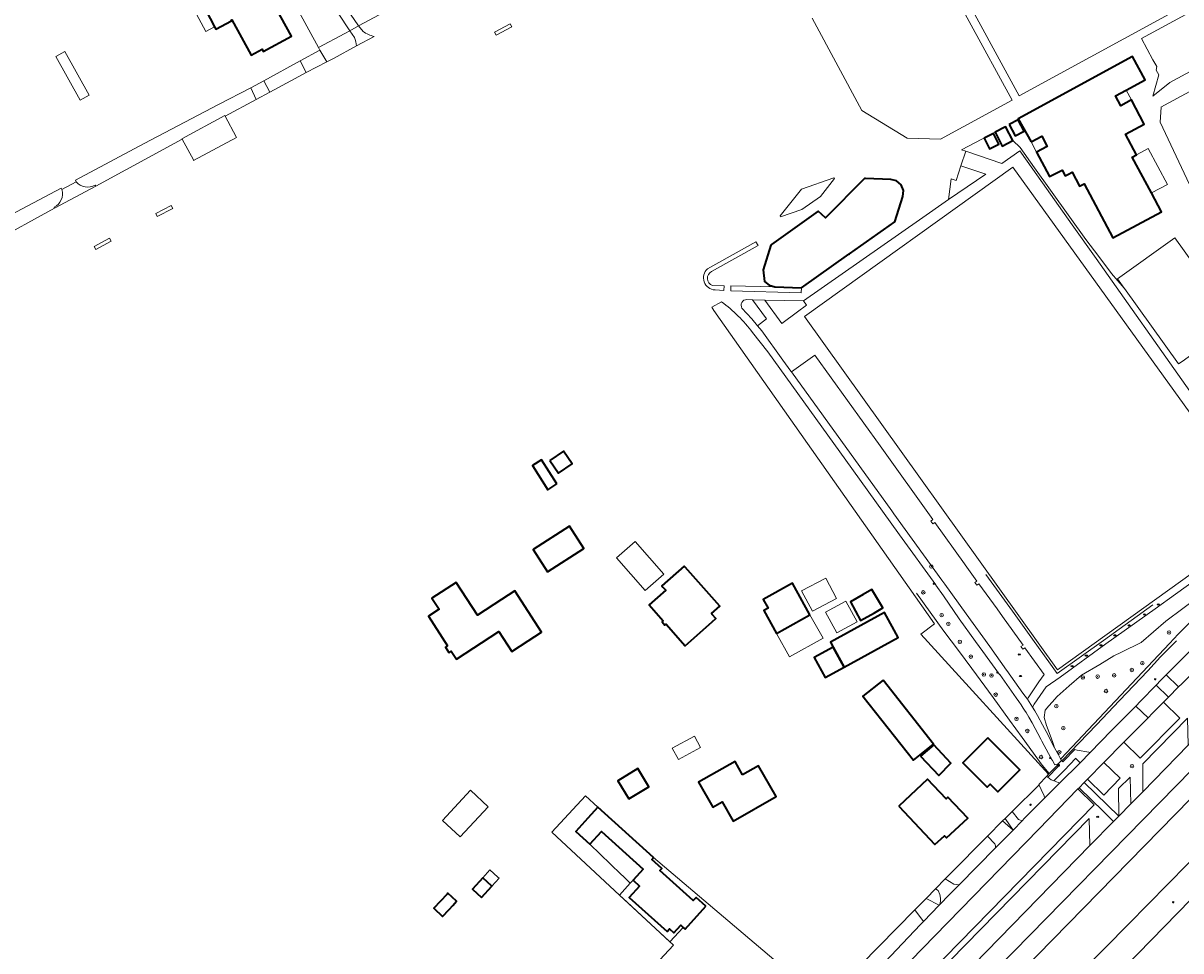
# Model space of a CAD drawing. Extents: x 147051 to 149075, y 463071 to 465537.
# Tile 48 of 229: x 147735 to 147997, y 463352 to 463563. Entities that reach past the tile are written whole.
import ezdxf
from ezdxf.enums import TextEntityAlignment as Align

# ---------------------------------------------------------------- set-up
doc = ezdxf.new("R2010")
doc.units = 0
doc.header["$LTSCALE"] = 0.5
doc.layers.get('0').update_dxf_attribs({"linetype": 'CONTINUOUS'})
for name, color, linetype, lineweight in [('B-PV-GR-BEPLANTING_CULTUUR_BOSPLANTSOEN-GV', 252, 'CONTINUOUS', 18), ('B-PV-GR-BOOM-S', 252, 'CONTINUOUS', 25), ('B-PV-GR-BOS_LOOF-GV', 252, 'CONTINUOUS', 13), ('B-PV-GR-GROENVOORZIENING-GV', 252, 'CONTINUOUS', 18), ('B-PV-IE-MEUBILAIR-S', 252, 'CONTINUOUS', 25), ('B-PV-IE-TERREINAFSCHEIDING_KUNSTMATIG_HEKWERK-G', 252, 'CONTINUOUS', 18), ('B-PV-OG-BEBOUWING-GV', 6, 'CONTINUOUS', 35), ('B-PV-OG-BEBOUWING_LOODS-GV', 6, 'CONTINUOUS', 18), ('B-PV-OG-BEBOUWING_LUIFEL-GV', 6, 'CONTINUOUS', 18), ('B-PV-OG-TERREIN_BEGROEID-GV', 252, 'CONTINUOUS', 18), ('B-PV-OG-TERREIN_ERF-GV', 252, 'CONTINUOUS', 18), ('B-PV-OG-WEG-GV', 252, 'CONTINUOUS', 18), ('B-PV-VH-GESLOTENVERHARDING_ASFALT-GV', 252, 'CONTINUOUS', 18), ('B-PV-VH-GESLOTENVERHARDING_KUNSTSTOF-GV', 252, 'CONTINUOUS', 18), ('B-PV-VH-HALFVERHARDING_GRIND-GV', 252, 'CONTINUOUS', 18), ('B-PV-VH-HALFVERHARDING_PUIN-GV', 252, 'CONTINUOUS', 18), ('B-PV-VH-OPENVERHARDING-GV', 252, 'CONTINUOUS', 18), ('B-PV-VH-OPENVERHARDING_BETONSTRAATSTEEN-GV', 252, 'CONTINUOUS', 18), ('B-PV-VH-OPENVERHARDING_STRAATBAKSTEEN-GV', 252, 'CONTINUOUS', 18), ('B-PV-VH-OPENVERHARDING_TEGEL-GV', 252, 'CONTINUOUS', 18)]:
    doc.layers.add(name, color=color, linetype=linetype, lineweight=lineweight)
doc.styles.add('NLCS-ISO', font='NLCS-ISO.ttf')

# ---------------------------------------------------------------- blocks, each defined once
blk = doc.blocks.new('SIE-MEUBILAIR_KAST_ELEKTRA-SO')
for points in [[(-1, 1), (1, 1), (1, 0.84), (-1, 0.84)], [(-1, 0.76), (1, 0.76), (1, -1), (-1, -1)]]:
    blk.add_lwpolyline(points, close=True)
at = {"style": 'NLCS-ISO'}
blk.add_text('et', height=0.75, dxfattribs=at).set_placement((0, 0), align=Align.MIDDLE_CENTER)
blk = doc.blocks.new('SIE-MEUBILAIR_PAAL_LICHTMAST-SO')
for points in [[(-0.6, 0), (-1, 0)], [(-0.7, 0.7), (-0.4, 0.4)], [(0, 1), (0, 0.6)], [(0.4, 0.4), (0.7, 0.7)], [(1, 0), (0.6, 0)], [(-0.7, -0.7), (-0.4, -0.4)], [(0, -0.6), (0, -1)], [(0.4, -0.4), (0.7, -0.7)]]:
    blk.add_lwpolyline(points)
blk.add_circle((0, 0), 0.5)
blk = doc.blocks.new('SIE-MEUBILAIR_PUT_RIOOLPUT-SO')
blk.add_ellipse((0, 0), major_axis=(1.25, 0), ratio=0.54)
at = {"style": 'NLCS-ISO'}
blk.add_text('ri', height=0.75, dxfattribs=at).set_placement((0, 0.1), align=Align.MIDDLE_CENTER)
blk = doc.blocks.new('SGR-BOOM_GBKN-SO')
at = {"linetype": 'ByBlock', "lineweight": 18}
h = blk.add_hatch(color=0, dxfattribs=at)
h.dxf.hatch_style = 1
edge = h.paths.add_edge_path()
edge.add_arc((0, 0), 0.25, 0, 360)
at = {"color": 0, "linetype": 'ByBlock', "lineweight": 18}
for radius in [2, 0.25]:
    blk.add_circle((0, 0), radius, dxfattribs=at)
at = {"color": 0, "linetype": 'ByBlock', "lineweight": 18, "style": 'NLCS-ISO'}
blk.add_attdef('SOORT', (2.5, 0), '', height=1.5, dxfattribs=at)

msp = doc.modelspace()

# ---------------------------------------------------------------- linework, layer by layer
at = {"layer": 'B-PV-GR-BEPLANTING_CULTUUR_BOSPLANTSOEN-GV', "flags": 128}
for points in [[(147893.212, 463499.492), (147891.013, 463498.315), (147891.447, 463497.503), (147937.176, 463432.625), (147941.497, 463426.501), (147938.35, 463424.12), (147967.334, 463392.407), (147966.871, 463391.869), (147967.008, 463391.775), (147967.125, 463391.695), (147969.529, 463394.152), (147969.779, 463394.407), (147969.557, 463394.632), (147969.494, 463394.724), (147969.471, 463394.757), (147968.772, 463394.517), (147968.194, 463395.494), (147968.018, 463395.793), (147967.286, 463397.098), (147965.82, 463399.875), (147965.584, 463400.323), (147963.598, 463404.001), (147962.841, 463405.313), (147962.214, 463406.362), (147961.884, 463406.907), (147961.595, 463407.385), (147961.106, 463408.135), (147960.596, 463408.896), (147960.013, 463409.732), (147956.277, 463414.958), (147956.23, 463415.022), (147952.427, 463420.183), (147950.768, 463422.501), (147947.091, 463427.639), (147943.468, 463432.844), (147941.778, 463435.271), (147941.746, 463435.317), (147933.557, 463446.662), (147922.699, 463461.703), (147903.657, 463488.163), (147900.235, 463492.57)], [(148013.334, 463400.949), (147950.981, 463337.223), (147948.038, 463334.302), (147943.912, 463330.206), (147944.282, 463329.661), (147945.546, 463327.796), (147948.929, 463324.573), (147950.232, 463323.309), (147953.518, 463326.014), (147985.439, 463358.375), (148007.742, 463381.052)]]:
    msp.add_lwpolyline(points, dxfattribs=at)
at = {"layer": 'B-PV-GR-BEPLANTING_CULTUUR_BOSPLANTSOEN-GV'}
msp.add_lwpolyline([(147900.235, 463492.57, 0.0657585), (147893.212, 463499.492)], format="xyb", dxfattribs=at)
at = {"layer": 'B-PV-GR-BEPLANTING_CULTUUR_BOSPLANTSOEN-GV', "flags": 128}
msp.add_lwpolyline([(147968.7, 463398.382), (147969.571, 463396.744), (147970.073, 463395.74), (147970.203, 463395.97), (147994.715, 463422.055), (147996.723, 463424.117), (148000, 463427.483), (148012.114, 463439.373), (148005.473, 463435.732), (147993.936, 463427.093), (147988.309, 463422.285), (147983.847, 463420.092), (147982.082, 463419.224), (147978.919, 463417.223), (147974.826, 463414.853), (147972.01, 463412.404), (147969.268, 463410.022), (147968.14, 463408.732), (147967.386, 463407.87), (147966.572, 463406.87), (147966.343, 463405.28), (147966.817, 463403.437), (147967.943, 463400.641), (147968.369, 463399.369)], close=True, dxfattribs=at)
at = {"layer": 'B-PV-GR-BOS_LOOF-GV', "flags": 128}
for points in [[(147810.892, 463562.028), (147818.975, 463566.357), (147847.549, 463581.676), (147831.718, 463606.827), (147828.734, 463608.454), (147822.938, 463605.601), (147797.878, 463592.811), (147796.53, 463592.101), (147805.669, 463575.262), (147808.247, 463565.955)], [(147808.928, 463560.961), (147806.272, 463564.934), (147805.133, 463569.043), (147803.561, 463574.715), (147799.883, 463581.452), (147794.685, 463590.973), (147794.69, 463591.131), (147785.755, 463586.422), (147789.028, 463580.614), (147801.801, 463557.133), (147807.82, 463560.359)], [(147810.892, 463562.028), (147808.247, 463565.955), (147805.669, 463575.262), (147796.53, 463592.101), (147794.69, 463591.131), (147794.685, 463590.973), (147799.883, 463581.452), (147803.561, 463574.715), (147805.133, 463569.043), (147806.272, 463564.934), (147808.928, 463560.961)]]:
    msp.add_lwpolyline(points, close=True, dxfattribs=at)
at = {"layer": 'B-PV-GR-GROENVOORZIENING-GV', "flags": 128}
for points in [[(147809.975, 463559.395), (147808.928, 463560.961), (147807.82, 463560.359), (147801.801, 463557.133), (147802.099, 463556.567), (147803.682, 463553.887)], [(147803.682, 463553.887), (147805.209, 463554.691), (147810.44, 463557.493)], [(147786.445, 463548), (147779.143, 463544.24)], [(147787.713, 463545.366), (147786.445, 463548)], [(147780.637, 463541.563), (147787.713, 463545.366)], [(147779.143, 463544.24), (147762.276, 463535.418)], [(147770.86, 463536.475), (147780.552, 463541.7)], [(147780.552, 463541.7), (147780.637, 463541.563)], [(147762.276, 463535.418), (147746.752, 463527.061)], [(147751.305, 463525.74), (147770.928, 463536.338)], [(147770.928, 463536.338), (147770.86, 463536.475)], [(147746.752, 463527.061), (147746.871, 463526.695)], [(147743.48, 463525.264), (147723.174, 463514.497)], [(147743.627, 463524.945), (147743.48, 463525.264)], [(147751.191, 463525.925), (147751.305, 463525.74)], [(147727.601, 463512.893), (147741.976, 463520.748)], [(147741.976, 463520.748), (147741.891, 463520.94)], [(147900.982, 463513.117), (147889.983, 463506.995)], [(147890.9, 463506.358), (147901.491, 463512.228)], [(147901.491, 463512.228), (147900.982, 463513.117)], [(147893.771, 463503.133), (147891.107, 463503.191)], [(147891.707, 463502.185), (147893.73, 463502.075)], [(147893.73, 463502.075), (147893.771, 463503.133)], [(148000, 463427.483), (147996.723, 463424.117), (147994.715, 463422.055), (147970.203, 463395.97), (147970.073, 463395.74), (147970.278, 463395.491), (147970.33, 463395.428), (147970.552, 463395.196), (147970.758, 463395.404), (147973.278, 463397.953), (147973.514, 463397.911), (147973.77, 463397.865), (147976.427, 463397.389), (147976.616, 463397.343), (147976.768, 463397.306), (147981.599, 463402.27), (147987.085, 463407.845), (147988.187, 463408.965), (147991.714, 463412.59), (147991.948, 463412.831), (147992.575, 463413.462), (147993.391, 463414.291), (147993.892, 463414.832), (147993.951, 463414.891), (147998.189, 463419.148)], [(147953.477, 463378.327), (147944.865, 463369.62)], [(147955.128, 463376.601), (147953.477, 463378.327)], [(147947.042, 463367.32), (147955.304, 463375.701)], [(147944.865, 463369.62), (147943.912, 463368.657)], [(147943.912, 463368.657), (147945.842, 463367.42)], [(147945.842, 463367.42), (147947.042, 463367.32)]]:
    msp.add_lwpolyline(points, dxfattribs=at)
at = {"layer": 'B-PV-GR-GROENVOORZIENING-GV'}
for points in [[(147810.44, 463557.493, 0.0889367), (147809.975, 463559.395)], [(147811.917, 463560.795, 0.0999673), (147814.458, 463559.645)], [(147741.891, 463520.94, 0.3645581), (147743.627, 463524.945)], [(147746.871, 463526.695, 0.3527922), (147751.191, 463525.925)], [(147889.983, 463506.995, 0.6644814), (147891.707, 463502.185)], [(147891.107, 463503.191, -0.6337191), (147890.9, 463506.358)], [(147955.304, 463375.701, 0.1424251), (147955.128, 463376.601)]]:
    msp.add_lwpolyline(points, format="xyb", dxfattribs=at)
at = {"layer": 'B-PV-GR-GROENVOORZIENING-GV', "flags": 128}
for points in [[(147797.687, 463554.159), (147789.387, 463549.628), (147790.754, 463546.999), (147798.334, 463551.073), (147799.045, 463551.447)], [(147915.626, 463523.385), (147918.82, 463527.43), (147918.654, 463527.575), (147911.349, 463525.012), (147906.441, 463518.99), (147906.518, 463518.767), (147911.406, 463520.436)], [(147895.297, 463501.976), (147911.251, 463501.501), (147911.277, 463502.672), (147905.296, 463502.888), (147895.31, 463503.101)], [(147966.32, 463387.454), (147965.679, 463388.915), (147965.2, 463389.908), (147965.168, 463389.96), (147959.074, 463383.947), (147960.532, 463382.143), (147961.33, 463381.813), (147961.9, 463382.391), (147966.386, 463386.942), (147966.468, 463387.026), (147966.338, 463387.413)], [(147942.51, 463362.722), (147942.641, 463362.857), (147942.843, 463363.592), (147942.843, 463364.293), (147942.642, 463365.143), (147942.267, 463366.018), (147941.695, 463366.417), (147939.541, 463364.241)], [(147913.205, 463337.222), (147915.156, 463336.648), (147916.631, 463336.524), (147918.039, 463336.904), (147938.259, 463358.302), (147938.934, 463359.016), (147936.999, 463361.673), (147916.604, 463340.85), (147916.482, 463340.72)]]:
    msp.add_lwpolyline(points, close=True, dxfattribs=at)
at = {"layer": 'B-PV-IE-TERREINAFSCHEIDING_KUNSTMATIG_HEKWERK-G', "flags": 128}
for points in [[(147990.985, 463430.797), (147979.753, 463422.73), (147969.269, 463415.213), (147967.756, 463417.316), (147963.647, 463423.02), (147959.129, 463429.325), (147953.119, 463437.685)], [(147949.914, 463416.376), (147946.904, 463420.399), (147943.586, 463424.847), (147937.351, 463433.417)], [(147949.914, 463416.376), (147946.904, 463420.399), (147943.586, 463424.847), (147937.351, 463433.417)], [(147996.35, 463422.633), (147992.733, 463418.981)], [(147989.837, 463415.823), (147992.733, 463418.981)], [(147949.914, 463416.376), (147954.751, 463409.814)], [(147970.33, 463395.428), (147974.233, 463399.532), (147978.162, 463403.601), (147983.405, 463409.104), (147989.837, 463415.823)], [(147961.349, 463400.691), (147958.502, 463404.617), (147954.751, 463409.814)], [(147961.349, 463400.691), (147965.866, 463394.419)], [(147965.866, 463394.419), (147967.426, 463392.514)], [(147969.557, 463394.632), (147967.426, 463392.514)], [(147967.426, 463392.514), (147966.871, 463391.869)]]:
    msp.add_lwpolyline(points, dxfattribs=at)
at = {"layer": 'B-PV-OG-BEBOUWING-GV', "flags": 128}
for points in [[(147775.242, 463567.646), (147778.261, 463561.865), (147778.553, 463561.307), (147782.116, 463563.167), (147782.013, 463563.365), (147782.16, 463563.445), (147786.563, 463555.423), (147789.044, 463556.763), (147789.309, 463556.281), (147795.697, 463559.73), (147791.246, 463567.839), (147792.097, 463568.306), (147790.143, 463571.865), (147789.758, 463571.653), (147789.936, 463571.329), (147783.248, 463567.718), (147783.705, 463566.885), (147780.934, 463565.43), (147778.805, 463569.507)], [(147963.403, 463535.73), (147965.802, 463537.041), (147967.032, 463534.737), (147964.597, 463533.437), (147967.57, 463527.866), (147970.375, 463529.364), (147971.092, 463528.021), (147971.844, 463528.423), (147972.668, 463528.863), (147974.365, 463525.684), (147975.38, 463526.225), (147981.889, 463514.031), (147992.914, 463519.917), (147990.642, 463524.173), (147986.295, 463532.315), (147987.267, 463532.834), (147984.76, 463537.529), (147989.025, 463539.806), (147986.117, 463545.254), (147983.682, 463543.954), (147982.502, 463546.165), (147984.903, 463547.477), (147989.226, 463549.838), (147986.338, 463555.126), (147960.432, 463540.972)], [(147958.413, 463539.7), (147959.779, 463537.109), (147961.774, 463538.161), (147960.408, 463540.752)], [(147952.701, 463536.563), (147953.904, 463534.157), (147956.025, 463535.218), (147954.822, 463537.624)], [(147955.209, 463537.92), (147956.821, 463534.794), (147959.247, 463536.044), (147957.666, 463539.111), (147957.619, 463539.201), (147957.416, 463539.096), (147955.193, 463537.95)], [(147925.564, 463527.427), (147916.72, 463518.536), (147915.079, 463520.011), (147904.512, 463512.488), (147904.325, 463512.355), (147902.607, 463506.71), (147902.949, 463504.11), (147903.998, 463503.228), (147905.296, 463502.888), (147911.277, 463502.672), (147922.057, 463510.282), (147922.21, 463510.39), (147932.495, 463517.651), (147934.313, 463523.385), (147934.42, 463524.733), (147933.904, 463525.993), (147932.871, 463526.9), (147931.555, 463527.249), (147925.856, 463527.418)], [(147854.251, 463463.496), (147856.19, 463460.634), (147859.295, 463462.738), (147857.355, 463465.6)], [(147855.852, 463458.216), (147852.347, 463463.67), (147850.294, 463462.35), (147853.798, 463456.896)], [(147853.742, 463438.278), (147861.957, 463443.571), (147858.699, 463448.628), (147850.484, 463443.335)], [(147891.051, 463426.909), (147891.897, 463427.658), (147891.055, 463428.609), (147890.88, 463428.807), (147892.775, 463430.484), (147884.97, 463439.302), (147884.724, 463439.58), (147879.653, 463435.095), (147879.901, 463434.815), (147880.537, 463434.096), (147876.77, 463430.762), (147879.965, 463427.153), (147879.71, 463426.928), (147880.36, 463426.194), (147880.614, 463426.419), (147884.955, 463421.514)], [(147831.081, 463421.494), (147830.595, 463421.177), (147831.395, 463419.952), (147831.878, 463420.267), (147833.069, 463418.444), (147842.672, 463424.719), (147845.642, 463420.175), (147849.37, 463422.611), (147852.39, 463424.557), (147846.343, 463433.942), (147843.323, 463431.996), (147837.867, 463428.481), (147833.036, 463435.884), (147827.525, 463432.295), (147829.15, 463429.798), (147826.718, 463428.22)], [(147913.24, 463428.529), (147909.239, 463435.679), (147902.647, 463431.989), (147903.742, 463430.032), (147902.745, 463429.473), (147905.651, 463424.281)], [(147927.853, 463428.942), (147929.755, 463430.083), (147927.225, 463434.301), (147925.323, 463433.16), (147922.391, 463431.501), (147924.721, 463427.244)], [(147920.983, 463416.666), (147933.237, 463423.402), (147930.127, 463429.058), (147917.874, 463422.322), (147918.504, 463421.176)], [(147918.504, 463421.176), (147914.201, 463418.811), (147916.68, 463414.301), (147920.983, 463416.666)], [(147929.803, 463413.686), (147925.241, 463410.089), (147936.682, 463395.58), (147941.244, 463399.177)], [(147938.263, 463396.451), (147942.412, 463392.11), (147945.135, 463394.918), (147941.284, 463399.08)], [(147953.584, 463400.629), (147947.912, 463394.976), (147953.428, 463389.441), (147954.091, 463390.101), (147955.786, 463388.391), (147960.793, 463393.354)], [(147872.177, 463386.82), (147876.701, 463389.561), (147874.224, 463393.648), (147869.701, 463390.907)], [(147897.968, 463392.254), (147896.249, 463395.268), (147887.988, 463390.555), (147891.21, 463384.91), (147893.303, 463386.104), (147895.806, 463381.718), (147905.583, 463387.296), (147901.577, 463394.319)], [(147933.412, 463385.132), (147941.54, 463376.415), (147943.723, 463378.451), (147944.216, 463377.947), (147948.985, 463382.425), (147944.506, 463387.195), (147944.078, 463386.794), (147939.911, 463391.232)], [(147889.662, 463362.441), (147887.427, 463364.463), (147886.77, 463363.736), (147879.233, 463370.553), (147879.627, 463370.987), (147877.35, 463373.043), (147877.781, 463373.521), (147865.146, 463384.925), (147862.852, 463382.383), (147860.159, 463379.399), (147863.344, 463376.524), (147865.957, 463379.419), (147875.407, 463370.89), (147873.115, 463368.351), (147874.585, 463367.025), (147872.253, 463364.441), (147880.842, 463356.689), (147881.398, 463357.305), (147882.384, 463356.413), (147883.942, 463358.135), (147884.474, 463357.653), (147884.946, 463357.226)], [(147838.771, 463364.459), (147841.117, 463367.014), (147839.049, 463368.895), (147836.712, 463366.35)], [(147831.404, 463361.721), (147832.272, 463362.656), (147833.139, 463363.59), (147831.17, 463365.419), (147830.981, 463365.216), (147829.434, 463363.55), (147827.976, 463361.98), (147829.945, 463360.15)]]:
    msp.add_lwpolyline(points, close=True, dxfattribs=at)
at = {"layer": 'B-PV-OG-BEBOUWING_LOODS-GV', "flags": 128}
msp.add_lwpolyline([(147875.88, 463434.031), (147880.129, 463437.746), (147873.641, 463445.166), (147869.393, 463441.451)], close=True, dxfattribs=at)
at = {"layer": 'B-PV-OG-BEBOUWING_LUIFEL-GV', "flags": 128}
for points in [[(147778.261, 463561.865), (147775.242, 463567.646), (147775.15, 463567.816), (147773.074, 463566.696), (147776.248, 463560.814)], [(147747.785, 463545.217), (147749.822, 463546.349), (147744.326, 463556.235), (147742.289, 463555.103)], [(147986.117, 463545.254), (147984.903, 463547.477), (147982.502, 463546.165), (147983.682, 463543.954)], [(147963.403, 463535.73), (147964.597, 463533.437), (147967.032, 463534.737), (147965.802, 463537.041)], [(147990.642, 463524.173), (147994.269, 463526.109), (147989.921, 463534.251), (147987.267, 463532.834), (147986.295, 463532.315)], [(147919.248, 463432.254), (147916.793, 463436.851), (147911.318, 463433.926), (147913.773, 463429.33)], [(147919.304, 463424.47), (147923.913, 463426.969), (147921.398, 463431.606), (147916.789, 463429.108)], [(147913.24, 463428.529), (147905.651, 463424.281), (147908.611, 463418.994), (147916.2, 463423.242)], [(147881.992, 463398.271), (147883.41, 463395.691), (147888.441, 463398.456), (147887.022, 463401.037)], [(147829.897, 463381.912), (147833.897, 463378.164), (147840.307, 463385.006), (147836.307, 463388.754)], [(147863.344, 463376.524), (147870.34, 463369.745), (147870.935, 463369.168), (147872.492, 463367.66), (147873.115, 463368.351), (147875.407, 463370.89), (147865.957, 463379.419)], [(147841.117, 463367.014), (147842.741, 463368.783), (147842.492, 463369.012), (147840.682, 463370.674), (147839.049, 463368.895)], [(147883.942, 463358.135), (147882.384, 463356.413), (147881.398, 463357.305), (147880.842, 463356.689), (147872.253, 463364.441), (147874.585, 463367.025), (147873.115, 463368.351), (147872.492, 463367.66), (147870.065, 463364.971), (147871.816, 463363.344), (147881.492, 463354.357), (147884.474, 463357.653)]]:
    msp.add_lwpolyline(points, close=True, dxfattribs=at)
at = {"layer": 'B-PV-OG-TERREIN_BEGROEID-GV', "flags": 128}
for points in [[(147913.729, 463563.774), (147924.988, 463542.86), (147935.272, 463536.573), (147942.804, 463536.334), (147959.049, 463545.196), (147929.83, 463598.761)], [(148021.037, 463576.976), (147988.384, 463559.164), (147990.988, 463554.391), (147991.844, 463552.821), (147991.746, 463552.02), (147992.292, 463550.947), (147990.96, 463546.083), (147994.817, 463549.241), (148029.583, 463568.077)], [(147997.599, 463485.978), (147996.785, 463485.393), (147984.505, 463502.501), (147984.447, 463502.582), (147981.621, 463505.879), (147978.705, 463509.751), (147975.789, 463513.622), (147964.157, 463529.847), (147960.863, 463534.441), (147959.247, 463536.044), (147956.821, 463534.794), (147955.209, 463537.92), (147947.614, 463533.986), (147948.562, 463533.682), (147956.754, 463530.815), (147960.818, 463533.69), (147963.751, 463529.545), (147972.651, 463516.967), (147978.084, 463509.288), (147999.35, 463479.231)], [(147897.819, 463498.055), (147900.018, 463495.653), (147901.316, 463494.076), (147903.39, 463495.608), (147900.169, 463499.968), (147898.931, 463499.999)], [(148016.25, 463447.752), (147996.085, 463433.227), (147991.48, 463429.91), (147980.337, 463421.929), (147969.916, 463414.421), (147966.744, 463412.16), (147964.085, 463408.236), (147963.667, 463407.616), (147964.188, 463406.732), (147964.785, 463405.707), (147965.978, 463403.587), (147967.212, 463401.237), (147967.867, 463399.981), (147968.7, 463398.382), (147968.369, 463399.369), (147967.943, 463400.641), (147966.817, 463403.437), (147966.343, 463405.28), (147966.572, 463406.87), (147967.386, 463407.87), (147968.14, 463408.732), (147969.268, 463410.022), (147972.01, 463412.404), (147974.826, 463414.853), (147978.919, 463417.223), (147982.082, 463419.224), (147983.847, 463420.092), (147988.309, 463422.285), (147993.936, 463427.093), (148005.473, 463435.732)], [(147997.517, 463412.903), (147996.805, 463412.186), (147994.484, 463409.85), (147993.385, 463408.744), (147997.045, 463405.085), (147988.076, 463396.044), (147984.397, 463399.642), (147979.872, 463395.076), (147983.529, 463391.483), (147979.818, 463387.631), (147976.145, 463391.244), (147975.401, 463390.478), (147983.238, 463382.894), (147983.167, 463389.124), (147985.818, 463391.688), (147985.952, 463385.661), (147988.674, 463388.417), (147988.683, 463394.753), (147998.787, 463405.072)], [(148007.742, 463381.052), (147985.439, 463358.375), (147953.518, 463326.014), (147950.232, 463323.309), (147950.986, 463322.578), (147982.151, 463292.359), (147983.07, 463291.514), (147983.948, 463290.626), (147984.784, 463289.699), (147985.577, 463288.734), (147987.558, 463286.073), (147989.413, 463283.324), (147990.679, 463281.209), (147991.809, 463279.018), (147992.861, 463276.62), (147993.761, 463274.16), (147994.843, 463270.624), (147995.767, 463267.044), (147996.519, 463263.142), (147997.059, 463259.522), (147997.454, 463255.993)]]:
    msp.add_lwpolyline(points, dxfattribs=at)
for points in [[(148081.513, 463507.351), (148085.781, 463510.046), (148096.871, 463516.113), (148122.256, 463529.893), (148122.122, 463530.196), (148112.139, 463552.78), (148100.498, 463573.988), (148086.679, 463594.505), (148086.547, 463594.433), (147992.801, 463543.641), (147992.821, 463543.615), (147992.647, 463540.2), (148007.153, 463509.373), (148025.093, 463480.738), (148026.853, 463477.928), (148027.371, 463478.196), (148063.045, 463497.682), (148067.67, 463499.739), (148067.55, 463499.959), (148071.007, 463501.835), (148071.089, 463501.683), (148078.088, 463505.419), (148077.96, 463505.656), (148081.419, 463507.525)], [(147954.822, 463537.624), (147956.025, 463535.218), (147953.904, 463534.157), (147952.701, 463536.563)], [(147946.353, 463526.991), (147945.209, 463527.353), (147944.627, 463522.723), (147953.13, 463528.443), (147947.458, 463530.337)], [(147912.471, 463498.716), (147911.761, 463499.679), (147902.972, 463499.898), (147906.882, 463494.595), (147910.444, 463497.222)], [(147931.81, 463452.078), (147932.268, 463451.443), (147943.133, 463436.383), (147943.812, 463435.44), (147948.628, 463428.747), (147953.993, 463421.306), (147957.816, 463415.966), (147957.862, 463415.901), (147961.486, 463410.797), (147962.536, 463409.394), (147962.734, 463409.717), (147965.121, 463413.297), (147966.29, 463415.018), (147961.978, 463421.023), (147961.524, 463420.726), (147961.059, 463421.361), (147961.528, 463421.677), (147956.866, 463428.143), (147955.638, 463429.849), (147951.547, 463435.529), (147951.098, 463435.234), (147950.632, 463435.848), (147951.09, 463436.177), (147948.426, 463439.883), (147948.258, 463440.117), (147941.557, 463449.456), (147941.121, 463449.143), (147940.654, 463449.793), (147941.099, 463450.112), (147929.124, 463466.801), (147914.334, 463487.414), (147909.011, 463483.594)], [(147960.795, 463324.194), (148000, 463286.074), (148008.385, 463278.064), (148079.954, 463351.164), (148032.274, 463397.541), (147996.535, 463360.868)], [(147960.795, 463324.194), (147996.535, 463360.868), (148032.274, 463397.541), (148079.954, 463351.164), (148008.385, 463278.064), (148000, 463286.074)], [(147982.048, 463381.667), (147979.712, 463383.976), (147974.224, 463389.283), (147973.98, 463389.052), (147977.634, 463385.409), (147936.995, 463343.847), (147933.347, 463347.337), (147931.122, 463344.812), (147931.609, 463342.39), (147935.492, 463338.624), (147939.986, 463338.673), (147941.503, 463340.187), (147941.434, 463346.504), (147976.563, 463382.31), (147976.653, 463376.189)]]:
    msp.add_lwpolyline(points, close=True, dxfattribs=at)
at = {"layer": 'B-PV-OG-TERREIN_BEGROEID-GV'}
msp.add_lwpolyline([(147898.931, 463499.999, 0.5975852), (147897.819, 463498.055)], format="xyb", dxfattribs=at)
at = {"layer": 'B-PV-OG-TERREIN_ERF-GV', "flags": 128}
for points in [[(147775.242, 463567.646), (147778.805, 463569.507), (147780.934, 463565.43), (147783.705, 463566.885), (147783.248, 463567.718), (147789.936, 463571.329), (147789.758, 463571.653), (147790.143, 463571.865), (147792.097, 463568.306), (147791.246, 463567.839), (147795.697, 463559.73), (147789.309, 463556.281), (147789.044, 463556.763), (147786.563, 463555.423), (147782.16, 463563.445), (147782.013, 463563.365), (147782.116, 463563.167), (147778.553, 463561.307), (147778.261, 463561.865)], [(147854.251, 463463.496), (147857.355, 463465.6), (147859.295, 463462.738), (147856.19, 463460.634)], [(147855.852, 463458.216), (147853.798, 463456.896), (147850.294, 463462.35), (147852.347, 463463.67)], [(147853.742, 463438.278), (147850.484, 463443.335), (147858.699, 463448.628), (147861.957, 463443.571)], [(147875.88, 463434.031), (147869.393, 463441.451), (147873.641, 463445.166), (147880.129, 463437.746)], [(147891.051, 463426.909), (147884.955, 463421.514), (147880.614, 463426.419), (147880.36, 463426.194), (147879.71, 463426.928), (147879.965, 463427.153), (147876.77, 463430.762), (147880.537, 463434.096), (147879.901, 463434.815), (147879.653, 463435.095), (147884.724, 463439.58), (147884.97, 463439.302), (147892.775, 463430.484), (147890.88, 463428.807), (147891.055, 463428.609), (147891.897, 463427.658)], [(147831.081, 463421.494), (147826.718, 463428.22), (147829.15, 463429.798), (147827.525, 463432.295), (147833.036, 463435.884), (147837.867, 463428.481), (147843.323, 463431.996), (147846.343, 463433.942), (147852.39, 463424.557), (147849.37, 463422.611), (147845.642, 463420.175), (147842.672, 463424.719), (147833.069, 463418.444), (147831.878, 463420.267), (147831.395, 463419.952), (147830.595, 463421.177)], [(147905.651, 463424.281), (147902.745, 463429.473), (147903.742, 463430.032), (147902.647, 463431.989), (147909.239, 463435.679), (147913.24, 463428.529)], [(147927.853, 463428.942), (147924.721, 463427.244), (147922.391, 463431.501), (147925.323, 463433.16), (147927.225, 463434.301), (147929.755, 463430.083)], [(147920.983, 463416.666), (147916.68, 463414.301), (147914.201, 463418.811), (147918.504, 463421.176), (147917.874, 463422.322), (147930.127, 463429.058), (147933.237, 463423.402)], [(147929.803, 463413.686), (147941.244, 463399.177), (147936.682, 463395.58), (147925.241, 463410.089)], [(147938.263, 463396.451), (147941.284, 463399.08), (147945.135, 463394.918), (147942.412, 463392.11)], [(147953.584, 463400.629), (147960.793, 463393.354), (147955.786, 463388.391), (147954.091, 463390.101), (147953.428, 463389.441), (147947.912, 463394.976)], [(147872.177, 463386.82), (147869.701, 463390.907), (147874.224, 463393.648), (147876.701, 463389.561)], [(147897.968, 463392.254), (147901.577, 463394.319), (147905.583, 463387.296), (147895.806, 463381.718), (147893.303, 463386.104), (147891.21, 463384.91), (147887.988, 463390.555), (147896.249, 463395.268)], [(147933.412, 463385.132), (147939.911, 463391.232), (147944.078, 463386.794), (147944.506, 463387.195), (147948.985, 463382.425), (147944.216, 463377.947), (147943.723, 463378.451), (147941.54, 463376.415)], [(147838.771, 463364.459), (147836.712, 463366.35), (147839.049, 463368.895), (147841.117, 463367.014)], [(147831.404, 463361.721), (147829.945, 463360.15), (147827.976, 463361.98), (147829.434, 463363.55), (147830.981, 463365.216), (147831.17, 463365.419), (147833.139, 463363.59), (147832.272, 463362.656)]]:
    msp.add_lwpolyline(points, close=True, dxfattribs=at)
msp.add_lwpolyline([(147916.482, 463340.72), (147877.781, 463373.521), (147877.35, 463373.043), (147879.627, 463370.987), (147879.233, 463370.553), (147886.77, 463363.736), (147887.427, 463364.463), (147889.662, 463362.441), (147884.946, 463357.226), (147884.474, 463357.653), (147883.942, 463358.135), (147882.384, 463356.413), (147881.398, 463357.305), (147880.842, 463356.689), (147872.253, 463364.441), (147874.585, 463367.025), (147873.115, 463368.351), (147875.407, 463370.89), (147865.957, 463379.419), (147863.344, 463376.524), (147860.159, 463379.399), (147862.852, 463382.383), (147865.146, 463384.925), (147862.312, 463387.483), (147854.677, 463379.264), (147870.064, 463364.972), (147882.278, 463353.627), (147859.586, 463329.197)], dxfattribs=at)
at = {"layer": 'B-PV-OG-WEG-GV', "flags": 128}
for points in [[(147974.426, 463395.075), (147974.297, 463395.221), (147973.605, 463395.892), (147973.481, 463396.013), (147970.829, 463393.232), (147968.547, 463390.899), (147968.829, 463390.779), (147969.772, 463390.376), (147969.826, 463390.353), (147974.494, 463394.998)], [(147956.89, 463381.778), (147959.272, 463379.726), (147957.459, 463382.353)]]:
    msp.add_lwpolyline(points, close=True, dxfattribs=at)
at = {"layer": 'B-PV-VH-GESLOTENVERHARDING_ASFALT-GV', "flags": 128}
for points in [[(147770.928, 463536.338), (147773.445, 463531.7), (147773.512, 463531.506), (147783.258, 463536.725), (147783.161, 463536.874), (147780.637, 463541.563), (147780.552, 463541.7), (147770.86, 463536.475)], [(148002.496, 463423.51), (147998.189, 463419.148), (147993.951, 463414.891), (147996.805, 463412.186), (147997.517, 463412.903), (148005.192, 463420.672)], [(147982.048, 463381.667), (147976.653, 463376.189), (147941.503, 463340.187), (147944.709, 463337.18), (148007.215, 463400.95), (148010.13, 463403.943), (148022.031, 463416.164), (148018.799, 463419.25), (148015.499, 463415.84), (148002.766, 463402.793), (147998.956, 463399), (147988.674, 463388.417), (147985.952, 463385.661), (147983.238, 463382.894)], [(147993.951, 463414.891), (147993.892, 463414.832), (147993.391, 463414.291), (147992.575, 463413.462), (147991.948, 463412.831), (147991.714, 463412.59), (147994.484, 463409.85), (147996.805, 463412.186)], [(147991.714, 463412.59), (147988.187, 463408.965), (147987.085, 463407.845), (147989.877, 463405.191), (147990.893, 463406.22), (147993.385, 463408.744), (147994.484, 463409.85)], [(147947.042, 463367.32), (147945.842, 463367.42), (147943.912, 463368.657), (147941.695, 463366.417), (147942.267, 463366.018), (147942.642, 463365.143), (147942.843, 463364.293), (147942.843, 463363.592), (147942.641, 463362.857), (147944.764, 463365.059)]]:
    msp.add_lwpolyline(points, close=True, dxfattribs=at)
msp.add_lwpolyline([(147933.347, 463347.337), (147941.511, 463355.719), (147965.053, 463379.887), (147973.98, 463389.052), (147974.224, 463389.283), (147975.401, 463390.478), (147976.145, 463391.244), (147979.872, 463395.076), (147984.397, 463399.642), (147989.877, 463405.191), (147987.085, 463407.845), (147981.599, 463402.27), (147976.768, 463397.306), (147974.494, 463394.998), (147969.826, 463390.353), (147966.47, 463387.021), (147966.468, 463387.026), (147966.386, 463386.942), (147961.9, 463382.391), (147961.33, 463381.813), (147959.272, 463379.726), (147955.304, 463375.701), (147947.042, 463367.32), (147944.764, 463365.059), (147942.641, 463362.857), (147942.51, 463362.722), (147938.934, 463359.016), (147938.259, 463358.302), (147918.039, 463336.904)], dxfattribs=at)
at = {"layer": 'B-PV-VH-GESLOTENVERHARDING_KUNSTSTOF-GV', "flags": 128}
for points in [[(147932.375, 463598.117), (147960.681, 463546.227), (148047.902, 463593.806), (148019.596, 463645.696)], [(148016.771, 463450.101), (147959.219, 463529.986), (147911.965, 463496.132), (147969.32, 463416.074)], [(147984.447, 463502.582), (147984.505, 463502.501), (147996.785, 463485.393), (147997.599, 463485.978), (148009.034, 463494.185), (148009.8, 463494.734), (147995.955, 463514.025), (147982.941, 463504.685)]]:
    msp.add_lwpolyline(points, close=True, dxfattribs=at)
at = {"layer": 'B-PV-VH-HALFVERHARDING_GRIND-GV', "flags": 128}
msp.add_lwpolyline([(147786.445, 463548), (147787.713, 463545.366), (147790.754, 463546.999), (147789.387, 463549.628)], close=True, dxfattribs=at)
at = {"layer": 'B-PV-VH-HALFVERHARDING_PUIN-GV', "flags": 128}
for points in [[(147811.917, 463560.795), (147810.892, 463562.028), (147808.928, 463560.961), (147809.975, 463559.395)], [(147810.44, 463557.493), (147814.458, 463559.645)]]:
    msp.add_lwpolyline(points, dxfattribs=at)
at = {"layer": 'B-PV-VH-HALFVERHARDING_PUIN-GV'}
for points in [[(147809.975, 463559.395, -0.0889367), (147810.44, 463557.493)], [(147814.458, 463559.645, -0.0999673), (147811.917, 463560.795)]]:
    msp.add_lwpolyline(points, format="xyb", dxfattribs=at)
at = {"layer": 'B-PV-VH-OPENVERHARDING-GV', "flags": 128}
for points in [[(147845.263, 463562.531), (147841.731, 463560.614), (147842.103, 463559.928), (147845.635, 463561.846)], [(147803.682, 463553.887), (147802.099, 463556.567), (147797.687, 463554.159), (147799.045, 463551.447)], [(147768.447, 463521.352), (147764.907, 463519.492), (147765.269, 463518.802), (147768.809, 463520.662)], [(147754.468, 463513.916), (147750.986, 463512.017), (147751.359, 463511.333), (147754.842, 463513.232)]]:
    msp.add_lwpolyline(points, close=True, dxfattribs=at)
at = {"layer": 'B-PV-VH-OPENVERHARDING_BETONSTRAATSTEEN-GV'}
for points in [[(147743.627, 463524.945, -0.3645581), (147741.891, 463520.94)], [(147751.191, 463525.925, -0.3527922), (147746.871, 463526.695)]]:
    msp.add_lwpolyline(points, format="xyb", dxfattribs=at)
at = {"layer": 'B-PV-VH-OPENVERHARDING_BETONSTRAATSTEEN-GV', "flags": 128}
for points in [[(147741.976, 463520.748), (147751.305, 463525.74)], [(147746.871, 463526.695), (147743.627, 463524.945)], [(147751.305, 463525.74), (147751.191, 463525.925)], [(147741.891, 463520.94), (147741.976, 463520.748)]]:
    msp.add_lwpolyline(points, dxfattribs=at)
for points in [[(147990.893, 463406.22), (147989.877, 463405.191), (147984.397, 463399.642), (147988.076, 463396.044), (147997.045, 463405.085), (147993.385, 463408.744)], [(147998.956, 463399), (147998.787, 463405.072), (147988.683, 463394.753), (147988.674, 463388.417)], [(147950.981, 463337.223), (148013.334, 463400.949), (148007.215, 463400.95), (147944.709, 463337.18)], [(147976.145, 463391.244), (147979.818, 463387.631), (147983.529, 463391.483), (147979.872, 463395.076)], [(147968.156, 463391.054), (147967.924, 463391.146), (147967.125, 463391.695), (147967.008, 463391.775), (147966.871, 463391.869), (147965.093, 463390.08), (147965.168, 463389.96), (147965.2, 463389.908), (147965.679, 463388.915), (147966.32, 463387.454), (147966.338, 463387.413), (147966.468, 463387.026), (147966.47, 463387.021), (147969.826, 463390.353), (147969.772, 463390.376), (147968.829, 463390.779), (147968.547, 463390.899)], [(147985.952, 463385.661), (147985.818, 463391.688), (147983.167, 463389.124), (147983.238, 463382.894)], [(147936.995, 463343.847), (147977.634, 463385.409), (147973.98, 463389.052), (147965.053, 463379.887), (147941.511, 463355.719), (147933.347, 463347.337)], [(147976.653, 463376.189), (147976.563, 463382.31), (147941.434, 463346.504), (147941.503, 463340.187)], [(147936.999, 463361.673), (147938.934, 463359.016), (147942.51, 463362.722), (147939.541, 463364.241)]]:
    msp.add_lwpolyline(points, close=True, dxfattribs=at)
at = {"layer": 'B-PV-VH-OPENVERHARDING_STRAATBAKSTEEN-GV', "flags": 128}
msp.add_lwpolyline([(147959.272, 463379.726), (147961.33, 463381.813), (147960.532, 463382.143), (147959.074, 463383.947), (147957.459, 463382.353)], close=True, dxfattribs=at)
for points in [[(147956.89, 463381.778), (147953.477, 463378.327)], [(147959.272, 463379.726), (147956.89, 463381.778)], [(147953.477, 463378.327), (147955.128, 463376.601)], [(147955.304, 463375.701), (147959.272, 463379.726)]]:
    msp.add_lwpolyline(points, dxfattribs=at)
at = {"layer": 'B-PV-VH-OPENVERHARDING_STRAATBAKSTEEN-GV'}
msp.add_lwpolyline([(147955.128, 463376.601, -0.1424251), (147955.304, 463375.701)], format="xyb", dxfattribs=at)
at = {"layer": 'B-PV-VH-OPENVERHARDING_TEGEL-GV', "flags": 128}
for points in [[(147960.681, 463546.227), (147932.375, 463598.117), (148019.596, 463645.696), (148047.902, 463593.806)], [(147963.403, 463535.73), (147960.432, 463540.972), (147986.338, 463555.126), (147989.226, 463549.838), (147984.903, 463547.477), (147982.502, 463546.165), (147983.682, 463543.954), (147986.117, 463545.254), (147989.025, 463539.806), (147984.76, 463537.529), (147987.267, 463532.834), (147986.295, 463532.315), (147990.642, 463524.173), (147992.914, 463519.917), (147981.889, 463514.031), (147975.38, 463526.225), (147974.365, 463525.684), (147972.668, 463528.863), (147971.844, 463528.423), (147971.092, 463528.021), (147970.375, 463529.364), (147967.57, 463527.866), (147964.597, 463533.437), (147967.032, 463534.737), (147965.802, 463537.041)], [(147969.32, 463416.074), (147911.965, 463496.132), (147959.219, 463529.986), (148016.771, 463450.101)], [(147911.277, 463502.672), (147911.251, 463501.501), (147895.297, 463501.976), (147895.31, 463503.101), (147905.296, 463502.888), (147903.998, 463503.228), (147902.949, 463504.11), (147902.607, 463506.71), (147904.325, 463512.355), (147904.512, 463512.488), (147915.079, 463520.011), (147916.72, 463518.536), (147925.564, 463527.427), (147925.856, 463527.418), (147931.555, 463527.249), (147932.871, 463526.9), (147933.904, 463525.993), (147934.42, 463524.733), (147934.313, 463523.385), (147932.495, 463517.651), (147922.21, 463510.39), (147922.057, 463510.282)], [(147911.349, 463525.012), (147918.654, 463527.575), (147918.82, 463527.43), (147915.626, 463523.385), (147911.406, 463520.436), (147906.518, 463518.767), (147906.441, 463518.99)], [(147967.125, 463391.695), (147967.924, 463391.146), (147968.156, 463391.054), (147968.547, 463390.899), (147970.829, 463393.232), (147973.481, 463396.013), (147973.605, 463395.892), (147974.297, 463395.221), (147974.426, 463395.075), (147974.494, 463394.998), (147976.768, 463397.306), (147976.616, 463397.343), (147976.427, 463397.389), (147973.77, 463397.865), (147973.514, 463397.911), (147973.278, 463397.953), (147970.758, 463395.404), (147970.552, 463395.196), (147970.33, 463395.428), (147970.278, 463395.491), (147969.494, 463394.724), (147969.557, 463394.632), (147969.779, 463394.407), (147969.529, 463394.152)], [(147983.238, 463382.894), (147975.401, 463390.478), (147974.224, 463389.283), (147979.712, 463383.976), (147982.048, 463381.667)]]:
    msp.add_lwpolyline(points, close=True, dxfattribs=at)
for points in [[(147999.35, 463479.231), (147978.084, 463509.288), (147972.651, 463516.967), (147963.751, 463529.545), (147960.818, 463533.69), (147956.754, 463530.815), (147948.562, 463533.682), (147947.458, 463530.337), (147953.13, 463528.443), (147944.627, 463522.723), (147938.092, 463518.084), (147938.037, 463518.045), (147911.761, 463499.679), (147912.471, 463498.716), (147910.444, 463497.222), (147906.882, 463494.595), (147902.972, 463499.898), (147900.169, 463499.968), (147903.39, 463495.608), (147901.316, 463494.076), (147902.306, 463492.874), (147907.108, 463486.228), (147908.909, 463483.735), (147909.011, 463483.594), (147914.334, 463487.414), (147929.124, 463466.801), (147941.099, 463450.112), (147940.654, 463449.793), (147941.121, 463449.143), (147941.557, 463449.456), (147948.258, 463440.117), (147948.426, 463439.883), (147951.09, 463436.177), (147950.632, 463435.848), (147951.098, 463435.234), (147951.547, 463435.529), (147955.638, 463429.849), (147956.866, 463428.143), (147961.528, 463421.677), (147961.059, 463421.361), (147961.524, 463420.726), (147961.978, 463421.023), (147966.29, 463415.018), (147965.121, 463413.297), (147962.734, 463409.717), (147962.536, 463409.394), (147963.667, 463407.616), (147964.085, 463408.236), (147966.744, 463412.16), (147969.916, 463414.421), (147980.337, 463421.929), (147991.48, 463429.91), (147996.085, 463433.227), (148016.25, 463447.752)], [(147889.983, 463506.995), (147900.982, 463513.117), (147901.491, 463512.228), (147890.9, 463506.358)], [(147891.107, 463503.191), (147893.771, 463503.133), (147893.73, 463502.075), (147891.707, 463502.185)], [(147900.235, 463492.57), (147903.657, 463488.163), (147922.699, 463461.703), (147933.557, 463446.662), (147941.746, 463435.317), (147941.778, 463435.271), (147943.468, 463432.844), (147947.091, 463427.639), (147950.768, 463422.501), (147952.427, 463420.183), (147956.23, 463415.022), (147956.277, 463414.958), (147960.013, 463409.732), (147960.596, 463408.896), (147961.106, 463408.135), (147961.595, 463407.385), (147961.884, 463406.907), (147962.214, 463406.362), (147962.841, 463405.313), (147963.598, 463404.001), (147965.584, 463400.323), (147965.82, 463399.875), (147967.286, 463397.098), (147968.018, 463395.793), (147968.194, 463395.494), (147968.772, 463394.517), (147969.471, 463394.757), (147969.494, 463394.724), (147970.278, 463395.491), (147970.073, 463395.74), (147969.571, 463396.744), (147968.7, 463398.382), (147967.867, 463399.981), (147967.212, 463401.237), (147965.978, 463403.587), (147964.785, 463405.707), (147964.188, 463406.732), (147963.667, 463407.616), (147962.536, 463409.394), (147961.486, 463410.797), (147957.862, 463415.901), (147957.816, 463415.966), (147953.993, 463421.306), (147948.628, 463428.747), (147943.812, 463435.44), (147943.133, 463436.383), (147932.268, 463451.443), (147931.81, 463452.078), (147909.011, 463483.594), (147908.909, 463483.735), (147907.108, 463486.228), (147902.306, 463492.874), (147901.316, 463494.076), (147900.018, 463495.653), (147897.819, 463498.055)]]:
    msp.add_lwpolyline(points, dxfattribs=at)
at = {"layer": 'B-PV-VH-OPENVERHARDING_TEGEL-GV'}
for points in [[(147891.707, 463502.185, -0.6644814), (147889.983, 463506.995)], [(147890.9, 463506.358, 0.6337191), (147891.107, 463503.191)], [(147893.212, 463499.492, -0.0657585), (147900.235, 463492.57)], [(147897.819, 463498.055, -0.5975852), (147898.931, 463499.999)]]:
    msp.add_lwpolyline(points, format="xyb", dxfattribs=at)

# ---------------------------------------------------------------- block references
at = {"layer": 'B-PV-GR-BOOM-S', "xscale": 0.2, "yscale": 0.2, "zscale": 0.2}
for p in [(147940.729, 463439.492), (147938.921, 463433.604), (147943.107, 463428.444), (147944.587, 463426.478), (147994.637, 463424.508), (147947.206, 463422.384), (147949.711, 463419.055), (147988.591, 463417.555), (147952.634, 463415.003), (147954.39, 463414.78), (147975.102, 463414.304), (147978.44, 463414.522), (147982.193, 463414.791), (147986.194, 463416.027), (147980.362, 463411.241), (147955.334, 463410.435), (147969.09, 463407.827), (147960.061, 463404.955), (147962.518, 463402.189), (147970.656, 463402.823), (147965.621, 463396.285), (147969.762, 463397.363), (147986.252, 463394.202)]:
    msp.add_blockref('SGR-BOOM_GBKN-SO', p, dxfattribs=at)
at = {"layer": 'B-PV-IE-MEUBILAIR-S', "xscale": 0.2, "yscale": 0.2, "zscale": 0.2}
for name, p in [('SIE-MEUBILAIR_PAAL_LICHTMAST-SO', (147941.335, 463435.565)), ('SIE-MEUBILAIR_PUT_RIOOLPUT-SO', (147992.228, 463430.865)), ('SIE-MEUBILAIR_PUT_RIOOLPUT-SO', (147989.062, 463428.593)), ('SIE-MEUBILAIR_PUT_RIOOLPUT-SO', (147985.605, 463426.123)), ('SIE-MEUBILAIR_PUT_RIOOLPUT-SO', (147982.366, 463423.859)), ('SIE-MEUBILAIR_PUT_RIOOLPUT-SO', (147960.682, 463419.529)), ('SIE-MEUBILAIR_PUT_RIOOLPUT-SO', (147975.89, 463419.265)), ('SIE-MEUBILAIR_PUT_RIOOLPUT-SO', (147979.185, 463421.621)), ('SIE-MEUBILAIR_PUT_RIOOLPUT-SO', (147972.61, 463416.9)), ('SIE-MEUBILAIR_PAAL_LICHTMAST-SO', (147955.722, 463415.477)), ('SIE-MEUBILAIR_PUT_RIOOLPUT-SO', (147960.949, 463414.649)), ('SIE-MEUBILAIR_PAAL_LICHTMAST-SO', (147991.494, 463413.904)), ('SIE-MEUBILAIR_PAAL_LICHTMAST-SO', (147967.72, 463396.102)), ('SIE-MEUBILAIR_KAST_ELEKTRA-SO', (147969.515, 463394.374)), ('SIE-MEUBILAIR_PAAL_LICHTMAST-SO', (147963.247, 463385.456)), ('SIE-MEUBILAIR_PUT_RIOOLPUT-SO', (147978.465, 463382.735)), ('SIE-MEUBILAIR_PAAL_LICHTMAST-SO', (147995.592, 463363.353))]:
    msp.add_blockref(name, p, dxfattribs=at)

doc.saveas('drawing.dxf')
